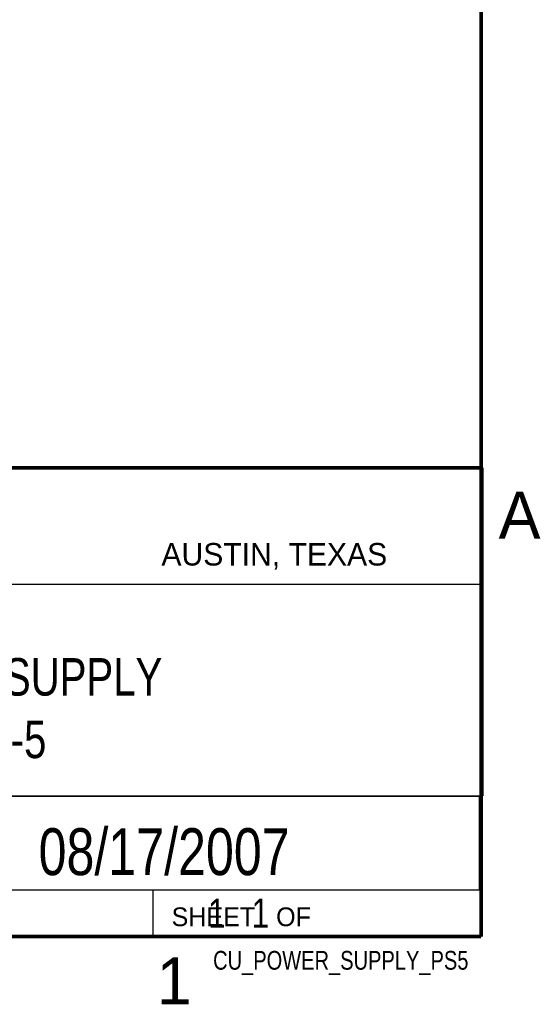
# Model space of a CAD drawing. Header units: inches. Extents: x 0 to 34, y 0 to 22.
# Tile 9 of 11: x 31 to 33.8, y 0.1 to 5.4. Entities that reach past the tile are written whole.
import ezdxf
from ezdxf.enums import TextEntityAlignment as Align

# ---------------------------------------------------------------- set-up
doc = ezdxf.new("R2010")
doc.units = ezdxf.units.IN
doc.header["$LTSCALE"] = 1.87
doc.header["$MEASUREMENT"] = 0
doc.layers.get('0').update_dxf_attribs({"linetype": 'CONTINUOUS'})
doc.styles.get("Standard").update_dxf_attribs({"font": 'txt', "width": 0.8})

msp = doc.modelspace()

# ---------------------------------------------------------------- linework, layer by layer
at = {"color": 2, "linetype": 'CONTINUOUS'}
for p, q in [((28.3793, 3.0003), (33.5093, 3.0003)), ((33.5093, 3.0003), (33.5093, 1.2503)), ((28.7231, 2.38), (33.5, 2.38)), ((28.3793, 1.2503), (33.5093, 1.2503)), ((30.13, 1.2499), (33.49, 1.2499)), ((33.49, 1.2499), (33.49, 0.7499)), ((28.38, 0.75), (33.5, 0.75)), ((30.13, 0.7499), (33.49, 0.7499)), ((31.75, 0.75), (33.5, 0.75)), ((31.75, 0.75), (31.75, 0.5)), ((33.5, 0.75), (33.5, 0.5)), ((31.75, 0.5), (33.5, 0.5)), ((32.4953, 0.5017), (33.4953, 0.5017)), ((32.4953, 0.5017), (32.4953, 0.5012)), ((32.4953, 0.5012), (33.4953, 0.5012)), ((33.4953, 0.5017), (33.4953, 0.5012))]:
    msp.add_line(p, q, dxfattribs=at)
at = {"color": 7, "linetype": 'CONTINUOUS', "const_width": 0.02}
for points in [[(33.5, 0.5), (33.5, 21.5)], [(25.58, 3), (33.5, 3)], [(0.5, 0.5), (33.5, 0.5)]]:
    msp.add_lwpolyline(points, dxfattribs=at)

# ---------------------------------------------------------------- texts
at = {"color": 2, "linetype": 'CONTINUOUS'}
for s, height, p in [('A', 0.25, (33.5939, 2.6228)), ('AUSTIN, TEXAS', 0.12, (31.7957, 2.479)), ('SHEET   OF', 0.1, (31.8499, 0.5557)), ('1', 0.25, (31.7706, 0.139))]:
    msp.add_text(s, height=height, dxfattribs=at).set_placement(p)
at = {"color": 7, "linetype": 'CONTINUOUS', "width": 0.8}
msp.add_text('08/17/2007', height=0.25, dxfattribs=at).set_placement((31.81, 0.828), align=Align.CENTER)
at = {"color": 2, "linetype": 'CONTINUOUS', "width": 0.8}
msp.add_text('CU_POWER_SUPPLY_PS5', height=0.1, dxfattribs=at).set_placement((33.4328, 0.3236), align=Align.RIGHT)
at = {"color": 7, "linetype": 'CONTINUOUS'}
for s, insert, char_height, width, attachment_point in [('POWER SUPPLY\\PPS-5', (30.9443, 1.9853), 0.2, 1.92, 2), ('     1   1', (31.8125, 0.7031), 0.15625, 1.25, 1)]:
    msp.add_mtext(s, dxfattribs=dict(at, insert=insert, char_height=char_height, width=width, attachment_point=attachment_point))

doc.saveas('drawing.dxf')
